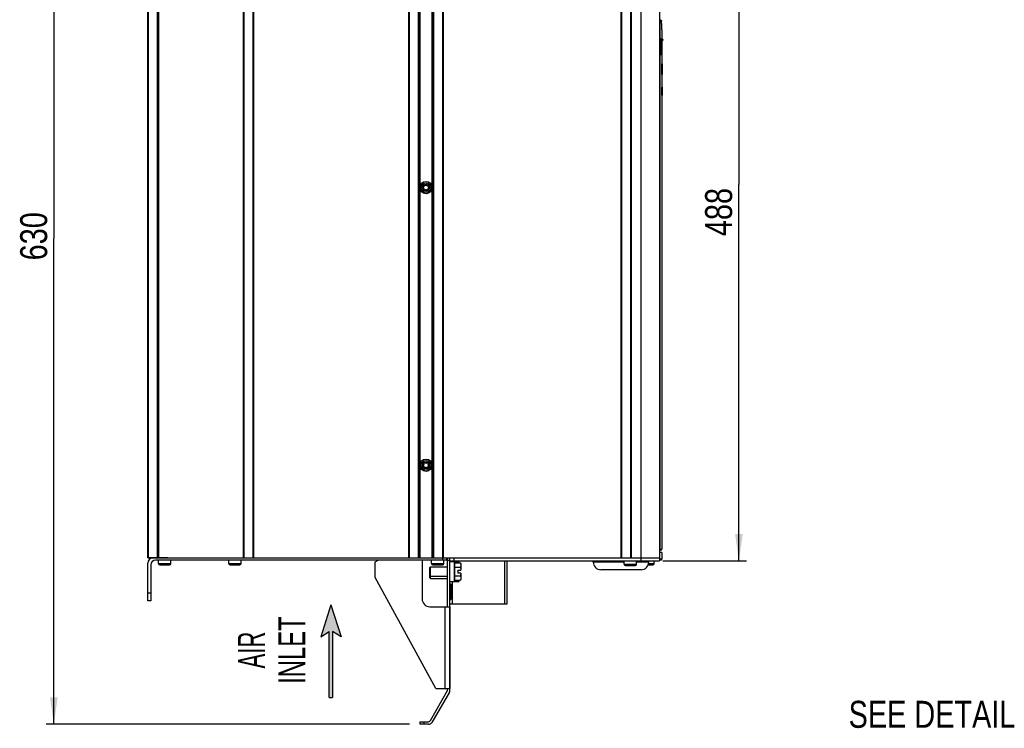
# Model space of a CAD drawing. Extents: x 0 to 594, y 0 to 420.
# Tile 26 of 101: x 188 to 315, y 152 to 244. Entities that reach past the tile are written whole.
import ezdxf
from ezdxf.enums import TextEntityAlignment as Align

# ---------------------------------------------------------------- set-up
doc = ezdxf.new("R2010")
doc.units = 0
doc.header["$LTSCALE"] = 32.67
doc.layers.get('0').update_dxf_attribs({"linetype": 'CONTINUOUS'})
doc.styles.get("Standard").update_dxf_attribs({"font": 'txt', "width": 0.8})
doc.styles.add('TEXTSTYLE_1', font='txt', dxfattribs={"width": 0.8})
doc.dimstyles.get("Standard").update_dxf_attribs({"dimtxt": 2.5, "dimasz": 2.5, "dimexe": 1.25, "dimexo": 0.625, "dimtad": 1, "dimcen": 2.5, "dimazin": 3, "dimtfac": 1, "dimtmove": 0, "dimatfit": 3})

# ---------------------------------------------------------------- blocks, each defined once
blk = doc.blocks.new('_FILLED')
at = {"color": 0, "linetype": 'BYBLOCK'}
blk.add_solid([(0, 0), (-1, 0.143), (-1, -0.143)], dxfattribs=at)
blk = doc.blocks.new('*D8')
at = {"color": 2, "linetype": 'CONTINUOUS'}
for p, q in [((201.75, 278.35), (191.09, 278.35)), ((192.09, 278.35), (192.09, 215.35)), ((192.09, 152.35), (192.09, 215.35)), ((238.22, 152.35), (191.09, 152.35))]:
    blk.add_line(p, q, dxfattribs=at)
at = {"color": 2, "linetype": 'CONTINUOUS', "xscale": 3.5, "yscale": 3.5, "zscale": 3.5}
for p, rotation in [((192.09, 278.35), 90), ((192.09, 152.35), 270)]:
    blk.add_blockref('_FILLED', p, dxfattribs=dict(at, rotation=rotation))
at = {"color": 5, "linetype": 'CONTINUOUS', "width": 0.8}
blk.add_text('630', height=3.5, rotation=90, dxfattribs=at).set_placement((191.22, 212.52))
blk = doc.blocks.new('*D12')
at = {"color": 2, "linetype": 'CONTINUOUS'}
for p, q in [((265.88, 271.15), (270.85, 271.15)), ((272.23, 271.15), (281.97, 271.15)), ((280.97, 271.15), (280.97, 222.35)), ((280.97, 173.55), (280.97, 222.35)), ((271.12, 173.55), (281.97, 173.55))]:
    blk.add_line(p, q, dxfattribs=at)
at = {"color": 2, "linetype": 'CONTINUOUS', "xscale": 3.5, "yscale": 3.5, "zscale": 3.5}
for p, rotation in [((280.97, 271.15), 90), ((280.97, 173.55), 270)]:
    blk.add_blockref('_FILLED', p, dxfattribs=dict(at, rotation=rotation))
at = {"color": 5, "linetype": 'CONTINUOUS', "width": 0.8}
blk.add_text('488', height=3.5, rotation=90, dxfattribs=at).set_placement((280.09, 215.66))
blk = doc.blocks.new('ARROW_BL3', base_point=(228.03, 161.84))
at = {"color": 7, "linetype": 'CONTINUOUS'}
for p, q in [((228.03, 167.84), (226.72, 163.71)), ((228.03, 167.84), (229.35, 163.71)), ((226.72, 163.71), (227.83, 164.37)), ((227.83, 155.84), (227.83, 164.37)), ((228.23, 164.37), (228.23, 155.84)), ((229.35, 163.71), (228.23, 164.37)), ((227.83, 155.84), (228.23, 155.84))]:
    blk.add_line(p, q, dxfattribs=at)
for points in [[(226.72, 163.71), (228.03, 167.84), (227.83, 164.37)], [(227.83, 164.37), (228.03, 167.84), (228.23, 164.37)], [(228.03, 167.84), (229.35, 163.71), (228.23, 164.37)], [(227.83, 155.84), (227.83, 164.37), (228.23, 164.37)], [(228.23, 164.37), (228.23, 155.84), (227.83, 155.84)]]:
    blk.add_solid(points, dxfattribs=at)

msp = doc.modelspace()

# ---------------------------------------------------------------- linework, layer by layer
at = {"color": 7, "linetype": 'CONTINUOUS'}
for p, q in [((204.276, 173.952), (204.276, 269.928)), ((204.376, 173.952), (204.376, 269.928)), ((205.496, 269.928), (205.496, 173.977)), ((205.676, 269.928), (205.676, 173.977)), ((216.676, 173.952), (216.676, 269.953)), ((216.766, 173.952), (216.766, 269.953)), ((217.906, 269.953), (217.906, 173.952)), ((217.996, 269.953), (217.996, 173.952)), ((238.156, 173.952), (238.156, 269.953)), ((238.236, 173.952), (238.236, 269.953)), ((239.376, 269.953), (239.376, 173.952)), ((239.476, 269.953), (239.476, 173.952)), ((239.576, 269.953), (239.576, 173.952)), ((241.176, 173.952), (241.176, 269.953)), ((241.276, 173.952), (241.276, 269.953)), ((241.376, 173.952), (241.376, 269.953)), ((242.516, 269.953), (242.516, 173.952)), ((242.596, 269.953), (242.596, 173.952)), ((265.676, 173.952), (265.676, 269.953)), ((265.766, 173.952), (265.766, 269.953)), ((266.906, 269.953), (266.906, 173.952)), ((266.996, 269.953), (266.996, 173.952)), ((268.276, 173.552), (268.276, 269.953)), ((270.676, 269.853), (270.676, 173.552)), ((270.851, 243.653), (270.676, 243.653)), ((270.948, 243.553), (270.676, 243.553)), ((270.709, 243.553), (270.709, 175.052)), ((270.948, 243.499), (270.948, 243.553)), ((270.949, 243.392), (270.948, 243.499)), ((270.951, 243.29), (270.949, 243.392)), ((270.952, 243.193), (270.951, 243.29)), ((270.953, 243.1), (270.952, 243.193)), ((270.955, 242.991), (270.953, 243.1)), ((270.957, 242.891), (270.955, 242.991)), ((270.959, 242.8), (270.957, 242.891)), ((270.961, 242.703), (270.959, 242.8)), ((270.963, 242.585), (270.961, 242.703)), ((270.966, 242.479), (270.963, 242.585)), ((270.967, 242.434), (270.966, 242.479)), ((270.967, 242.434), (270.967, 241.214)), ((270.727, 240.886), (270.728, 240.913)), ((270.727, 240.859), (270.727, 240.886)), ((270.727, 240.832), (270.727, 240.859)), ((270.727, 239.264), (270.727, 240.832)), ((270.86, 240.814), (270.727, 240.814)), ((270.728, 240.939), (270.729, 240.964)), ((270.728, 240.913), (270.728, 240.939)), ((270.729, 240.964), (270.73, 240.989)), ((270.73, 241.005), (270.731, 241.021)), ((270.73, 240.989), (270.73, 241.005)), ((270.731, 241.021), (270.732, 241.037)), ((270.732, 241.037), (270.733, 241.051)), ((270.733, 241.051), (270.734, 241.066)), ((270.734, 241.066), (270.735, 241.08)), ((270.735, 241.08), (270.736, 241.093)), ((270.736, 241.093), (270.737, 241.106)), ((270.737, 241.106), (270.738, 241.118)), ((271.057, 241.214), (270.758, 241.214)), ((270.821, 240.913), (270.82, 240.886)), ((270.82, 240.886), (270.82, 240.859)), ((270.82, 240.859), (270.82, 240.832)), ((270.82, 240.832), (270.82, 239.258)), ((270.822, 240.964), (270.821, 240.939)), ((270.821, 240.939), (270.821, 240.913)), ((270.823, 240.989), (270.822, 240.964)), ((270.824, 241.013), (270.823, 240.989)), ((270.825, 241.044), (270.824, 241.029)), ((270.824, 241.029), (270.824, 241.013)), ((270.826, 241.059), (270.825, 241.044)), ((270.827, 241.073), (270.826, 241.059)), ((270.828, 241.086), (270.827, 241.073)), ((270.829, 241.099), (270.828, 241.086)), ((270.83, 241.124), (270.829, 241.112)), ((270.829, 241.112), (270.829, 241.099)), ((270.861, 240.903), (270.86, 240.879)), ((270.86, 240.879), (270.86, 240.854)), ((270.86, 240.854), (270.86, 240.83)), ((270.86, 240.83), (270.86, 239.264)), ((270.862, 240.949), (270.861, 240.926)), ((270.861, 240.926), (270.861, 240.903)), ((270.863, 240.972), (270.862, 240.949)), ((270.864, 241.001), (270.863, 240.986)), ((270.863, 240.986), (270.863, 240.972)), ((270.865, 241.014), (270.864, 241.001)), ((270.866, 241.041), (270.865, 241.028)), ((270.865, 241.028), (270.865, 241.014)), ((270.867, 241.053), (270.866, 241.041)), ((270.868, 241.065), (270.867, 241.053)), ((270.869, 241.077), (270.868, 241.065)), ((270.87, 241.088), (270.869, 241.077)), ((270.869, 240.844), (270.87, 240.863)), ((270.869, 240.826), (270.869, 240.844)), ((270.869, 240.825), (270.87, 240.843)), ((270.869, 239.263), (270.869, 240.826)), ((270.869, 239.263), (270.869, 240.825)), ((270.869, 240.814), (270.869, 240.814)), ((270.87, 240.892), (270.871, 240.904)), ((270.87, 240.891), (270.871, 240.902)), ((270.87, 240.881), (270.87, 240.892)), ((270.87, 240.879), (270.87, 240.891)), ((270.87, 240.863), (270.87, 240.881)), ((270.87, 240.861), (270.87, 240.879)), ((270.87, 240.843), (270.87, 240.861)), ((270.871, 240.915), (270.872, 240.926)), ((270.871, 240.913), (270.872, 240.924)), ((270.871, 240.904), (270.871, 240.915)), ((270.871, 240.902), (270.871, 240.913)), ((270.872, 240.937), (270.873, 240.947)), ((270.872, 240.934), (270.873, 240.944)), ((270.872, 240.926), (270.872, 240.937)), ((270.872, 240.924), (270.872, 240.934)), ((270.873, 240.958), (270.874, 240.967)), ((270.873, 240.954), (270.874, 240.964)), ((270.873, 240.947), (270.873, 240.958)), ((270.873, 240.944), (270.873, 240.954)), ((270.874, 240.977), (270.875, 240.985)), ((270.874, 240.972), (270.875, 240.981)), ((270.874, 240.967), (270.874, 240.977)), ((270.874, 240.964), (270.874, 240.972)), ((271.057, 241.014), (270.878, 241.014)), ((271.097, 241.174), (270.888, 241.174)), ((270.888, 241.054), (271.097, 241.054)), ((270.967, 241.014), (270.967, 238.005)), ((271.097, 241.174), (271.097, 241.054)), ((270.86, 239.264), (270.727, 239.264)), ((270.727, 239.26), (270.727, 239.264)), ((270.727, 239.256), (270.727, 239.26)), ((270.727, 239.253), (270.727, 239.256)), ((270.727, 239.249), (270.727, 239.253)), ((270.727, 239.245), (270.727, 239.249)), ((270.727, 239.242), (270.727, 239.245)), ((270.727, 239.234), (270.727, 239.237)), ((270.731, 239.214), (270.829, 239.214)), ((270.82, 239.258), (270.82, 239.245)), ((270.82, 239.245), (270.82, 239.236)), ((270.82, 239.236), (270.82, 239.228)), ((270.82, 239.228), (270.82, 239.223)), ((270.82, 239.223), (270.82, 239.22)), ((270.82, 239.22), (270.82, 239.219)), ((270.82, 239.219), (270.821, 239.217)), ((270.86, 239.264), (270.86, 239.263)), ((270.86, 239.263), (270.86, 239.262)), ((270.86, 239.262), (270.86, 239.261)), ((270.86, 239.261), (270.86, 239.26)), ((270.86, 239.261), (270.86, 239.261)), ((270.86, 239.259), (270.86, 239.258)), ((270.86, 239.258), (270.86, 239.258)), ((270.861, 239.254), (270.869, 239.254)), ((270.869, 239.264), (270.869, 239.264)), ((270.869, 239.263), (270.869, 239.263)), ((270.869, 239.262), (270.869, 239.263)), ((270.869, 239.261), (270.869, 239.262)), ((270.869, 239.26), (270.869, 239.261)), ((270.869, 239.26), (270.869, 239.26)), ((270.869, 239.259), (270.869, 239.26)), ((270.869, 239.258), (270.869, 239.259)), ((270.869, 239.253), (270.869, 239.254)), ((270.954, 238.005), (271.036, 238.005)), ((270.967, 238.011), (271.036, 238.011)), ((271.036, 238.011), (271.036, 236.605)), ((270.959, 236.605), (271.036, 236.605)), ((270.967, 236.605), (270.967, 234.943)), ((270.93, 234.925), (271.036, 234.925)), ((270.93, 234.925), (270.93, 233.925)), ((270.93, 233.925), (271.036, 233.925)), ((271.036, 234.943), (270.966, 234.943)), ((270.966, 234.939), (270.966, 234.935)), ((270.966, 234.935), (270.966, 234.925)), ((270.966, 233.925), (270.966, 233.921)), ((270.966, 233.921), (270.966, 233.915)), ((270.966, 233.915), (270.966, 233.912)), ((270.966, 233.912), (270.966, 233.911)), ((270.966, 233.909), (271.036, 233.909)), ((270.967, 235), (271.036, 235)), ((270.967, 233.909), (270.967, 175.052)), ((271.036, 235), (271.036, 233.909)), ((270.676, 175.052), (270.967, 175.052)), ((204.276, 173.977), (206.876, 173.977)), ((204.276, 173.952), (270.676, 173.952)), ((205.976, 173.952), (205.976, 173.977)), ((206.876, 173.952), (206.876, 173.977)), ((242.576, 173.652), (242.576, 173.952)), ((243.076, 173.652), (243.076, 173.952)), ((243.176, 167.606), (243.176, 173.952)), ((243.476, 156.786), (243.476, 173.952)), ((243.976, 173.952), (243.976, 173.552)), ((270.867, 174.952), (270.676, 174.952)), ((270.967, 174.652), (270.676, 174.652)), ((270.967, 173.752), (270.676, 173.752)), ((270.967, 174.652), (270.967, 173.752)), ((204.276, 168.354), (204.276, 173.252)), ((204.676, 173.052), (204.676, 168.354)), ((243.076, 173.652), (205.276, 173.652)), ((205.676, 173.202), (205.676, 173.652)), ((205.676, 173.202), (207.276, 173.202)), ((205.846, 173.032), (207.106, 173.032)), ((207.276, 173.202), (207.276, 173.652)), ((214.776, 173.202), (214.776, 173.652)), ((214.776, 173.202), (216.376, 173.202)), ((214.946, 173.032), (216.206, 173.032)), ((216.376, 173.202), (216.376, 173.652)), ((233.777, 173.419), (234.177, 173.652)), ((233.777, 171.411), (233.777, 173.419)), ((239.876, 173.652), (239.876, 168.606)), ((240.876, 172.672), (240.956, 172.752)), ((240.876, 171.332), (240.876, 172.672)), ((240.956, 172.752), (243.176, 172.752)), ((240.956, 172.152), (240.956, 172.752)), ((241.076, 173.202), (241.076, 173.652)), ((241.076, 173.202), (242.676, 173.202)), ((241.246, 173.032), (242.506, 173.032)), ((242.676, 173.202), (242.676, 173.652)), ((243.176, 173.652), (243.476, 173.652)), ((243.476, 173.552), (270.676, 173.552)), ((243.476, 173.452), (244.625, 173.452)), ((243.776, 173.552), (243.776, 173.452)), ((244.026, 173.452), (244.026, 170.852)), ((244.076, 173.402), (244.076, 170.902)), ((244.106, 173.04), (244.076, 173.02)), ((244.089, 173.402), (244.085, 173.402)), ((244.095, 173.402), (244.089, 173.402)), ((244.109, 173.401), (244.095, 173.402)), ((244.106, 173.282), (244.846, 173.282)), ((244.106, 171.023), (244.106, 173.282)), ((244.106, 172.717), (244.846, 172.717)), ((244.139, 173.401), (244.109, 173.401)), ((244.176, 173.4), (244.139, 173.401)), ((244.675, 173.4), (244.176, 173.4)), ((244.176, 173.4), (244.176, 173.282)), ((244.906, 173.117), (244.846, 173.282)), ((244.848, 172.724), (244.846, 172.717)), ((244.846, 172.717), (244.849, 172.698)), ((244.848, 173.277), (244.85, 173.27)), ((244.851, 172.731), (244.848, 172.724)), ((244.849, 172.698), (244.853, 172.679)), ((244.85, 173.27), (244.853, 173.263)), ((244.853, 172.738), (244.851, 172.731)), ((244.853, 173.263), (244.855, 173.256)), ((244.856, 172.745), (244.853, 172.738)), ((244.853, 172.679), (244.856, 172.66)), ((244.855, 173.256), (244.856, 173.251)), ((244.856, 173.251), (244.858, 173.246)), ((244.857, 172.75), (244.856, 172.745)), ((244.856, 172.66), (244.859, 172.642)), ((244.859, 172.755), (244.857, 172.75)), ((244.858, 173.246), (244.86, 173.242)), ((244.86, 172.759), (244.859, 172.755)), ((244.859, 172.642), (244.862, 172.623)), ((244.86, 173.242), (244.861, 173.237)), ((244.862, 172.764), (244.86, 172.759)), ((244.861, 173.237), (244.862, 173.233)), ((244.862, 173.233), (244.864, 173.228)), ((244.863, 172.769), (244.862, 172.764)), ((244.862, 172.623), (244.865, 172.604)), ((244.865, 172.773), (244.863, 172.769)), ((244.864, 173.228), (244.865, 173.223)), ((244.865, 173.223), (244.867, 173.219)), ((244.866, 172.778), (244.865, 172.773)), ((244.865, 172.604), (244.867, 172.586)), ((244.867, 172.782), (244.866, 172.778)), ((244.867, 173.219), (244.868, 173.214)), ((244.869, 172.787), (244.867, 172.782)), ((244.867, 172.586), (244.87, 172.567)), ((244.868, 173.214), (244.869, 173.21)), ((244.869, 173.21), (244.871, 173.205)), ((244.87, 172.791), (244.869, 172.787)), ((244.871, 172.796), (244.87, 172.791)), ((244.87, 172.567), (244.873, 172.549)), ((244.871, 173.205), (244.872, 173.2)), ((244.873, 172.801), (244.871, 172.796)), ((244.872, 173.2), (244.873, 173.196)), ((244.873, 173.196), (244.874, 173.191)), ((244.874, 172.805), (244.873, 172.801)), ((244.873, 172.549), (244.875, 172.53)), ((244.874, 173.191), (244.876, 173.187)), ((244.875, 172.81), (244.874, 172.805)), ((244.876, 172.814), (244.875, 172.81)), ((244.875, 172.53), (244.878, 172.512)), ((244.876, 173.187), (244.877, 173.182)), ((244.877, 172.819), (244.876, 172.814)), ((244.877, 173.182), (244.878, 173.178)), ((244.878, 172.823), (244.877, 172.819)), ((244.878, 173.178), (244.879, 173.173)), ((244.88, 172.828), (244.878, 172.823)), ((244.878, 172.512), (244.88, 172.494)), ((244.879, 173.173), (244.88, 173.169)), ((244.88, 173.169), (244.881, 173.164)), ((244.881, 172.832), (244.88, 172.828)), ((244.88, 172.494), (244.882, 172.475)), ((244.881, 173.164), (244.882, 173.16)), ((244.882, 172.837), (244.881, 172.832)), ((244.882, 173.16), (244.883, 173.155)), ((244.883, 172.841), (244.882, 172.837)), ((244.882, 172.475), (244.884, 172.461)), ((244.883, 173.155), (244.884, 173.151)), ((244.884, 172.846), (244.883, 172.841)), ((244.884, 173.151), (244.885, 173.146)), ((244.885, 172.85), (244.884, 172.846)), ((244.885, 173.146), (244.886, 173.142)), ((244.886, 172.855), (244.885, 172.85)), ((244.886, 173.142), (244.887, 173.137)), ((244.887, 172.859), (244.886, 172.855)), ((244.887, 173.137), (244.888, 173.133)), ((244.888, 172.868), (244.887, 172.864)), ((244.887, 172.864), (244.887, 172.859)), ((244.888, 173.133), (244.889, 173.128)), ((244.889, 173.128), (244.89, 173.124)), ((244.89, 173.124), (244.89, 173.119)), ((244.89, 173.119), (244.891, 173.115)), ((244.891, 172.884), (244.89, 172.88)), ((244.89, 172.88), (244.89, 172.875)), ((244.891, 173.115), (244.892, 173.11)), ((244.892, 172.889), (244.891, 172.884)), ((244.892, 173.11), (244.893, 173.106)), ((244.893, 172.893), (244.892, 172.889)), ((244.893, 173.106), (244.893, 173.101)), ((244.893, 173.101), (244.894, 173.097)), ((244.894, 172.902), (244.893, 172.898)), ((244.893, 172.898), (244.893, 172.893)), ((244.894, 173.097), (244.895, 173.092)), ((244.895, 172.907), (244.894, 172.902)), ((244.895, 173.092), (244.895, 173.088)), ((244.895, 173.088), (244.896, 173.083)), ((244.896, 172.916), (244.895, 172.911)), ((244.895, 172.911), (244.895, 172.907)), ((244.896, 173.083), (244.896, 173.079)), ((244.896, 173.079), (244.897, 173.074)), ((244.897, 172.925), (244.896, 172.92)), ((244.896, 172.92), (244.896, 172.916)), ((244.897, 173.074), (244.897, 173.069)), ((244.897, 173.069), (244.898, 173.065)), ((244.898, 172.934), (244.897, 172.929)), ((244.897, 172.929), (244.897, 172.925)), ((244.898, 173.065), (244.898, 173.06)), ((244.898, 173.06), (244.899, 173.056)), ((244.899, 172.943), (244.898, 172.938)), ((244.898, 172.938), (244.898, 172.934)), ((244.899, 173.056), (244.899, 173.051)), ((244.899, 173.051), (244.899, 173.047)), ((244.899, 173.047), (244.9, 173.042)), ((244.9, 172.956), (244.899, 172.952)), ((244.899, 172.952), (244.899, 172.947)), ((244.899, 172.947), (244.899, 172.943)), ((244.9, 173.042), (244.9, 173.038)), ((244.9, 173.038), (244.9, 173.033)), ((244.9, 173.033), (244.9, 173.029)), ((244.9, 173.029), (244.9, 173.024)), ((244.9, 173.024), (244.901, 173.02)), ((244.901, 172.979), (244.9, 172.974)), ((244.9, 172.974), (244.9, 172.97)), ((244.9, 172.97), (244.9, 172.965)), ((244.9, 172.965), (244.9, 172.961)), ((244.9, 172.961), (244.9, 172.956)), ((244.901, 173.02), (244.901, 173.015)), ((244.901, 173.015), (244.901, 173.011)), ((244.901, 173.011), (244.901, 173.006)), ((244.901, 173.006), (244.901, 173.002)), ((244.901, 173.002), (244.901, 172.997)), ((244.901, 172.997), (244.901, 172.993)), ((244.901, 172.993), (244.901, 172.988)), ((244.901, 172.988), (244.901, 172.984)), ((244.901, 172.984), (244.901, 172.979)), ((244.906, 173.117), (244.906, 172.332)), ((250.576, 173.552), (250.576, 167.952)), ((250.876, 173.552), (250.876, 167.952)), ((262.076, 173.402), (266.076, 173.402)), ((262.076, 173.4), (262.076, 173.402)), ((266.076, 173.4), (262.076, 173.4)), ((262.876, 173.402), (262.876, 173.552)), ((266.076, 173.102), (266.076, 173.552)), ((266.076, 173.102), (267.676, 173.102)), ((266.246, 172.932), (267.506, 172.932)), ((267.676, 173.102), (267.676, 173.552)), ((267.676, 173.402), (269.276, 173.402)), ((269.276, 173.4), (267.676, 173.4)), ((268.476, 173.402), (268.476, 173.552)), ((269.205, 173.032), (269.806, 173.032)), ((269.256, 173.202), (269.976, 173.202)), ((269.276, 173.4), (269.276, 173.402)), ((269.976, 173.202), (269.976, 173.552)), ((270.867, 173.652), (270.676, 173.652)), ((241.66, 157.006), (233.777, 171.411)), ((240.876, 171.632), (240.956, 171.552)), ((240.876, 171.332), (240.956, 171.252)), ((240.956, 171.876), (240.956, 172.152)), ((240.956, 171.252), (240.956, 171.876)), ((240.956, 171.552), (243.176, 171.552)), ((240.956, 171.252), (243.176, 171.252)), ((244.106, 171.264), (244.076, 171.284)), ((244.106, 171.588), (244.846, 171.588)), ((244.506, 172.332), (244.906, 172.332)), ((244.506, 172.332), (244.506, 171.972)), ((244.906, 171.972), (244.506, 171.972)), ((244.848, 171.602), (244.846, 171.588)), ((244.846, 171.588), (244.848, 171.581)), ((244.906, 171.188), (244.846, 171.023)), ((244.852, 171.621), (244.848, 171.602)), ((244.848, 171.581), (244.851, 171.574)), ((244.851, 171.574), (244.853, 171.566)), ((244.855, 171.64), (244.852, 171.621)), ((244.853, 171.566), (244.856, 171.559)), ((244.858, 171.659), (244.855, 171.64)), ((244.856, 171.559), (244.857, 171.555)), ((244.857, 171.555), (244.859, 171.55)), ((244.861, 171.677), (244.858, 171.659)), ((244.859, 171.55), (244.86, 171.546)), ((244.86, 171.546), (244.862, 171.541)), ((244.864, 171.696), (244.861, 171.677)), ((244.862, 171.541), (244.863, 171.536)), ((244.863, 171.536), (244.865, 171.532)), ((244.867, 171.714), (244.864, 171.696)), ((244.865, 171.532), (244.866, 171.527)), ((244.866, 171.527), (244.867, 171.522)), ((244.87, 171.733), (244.867, 171.714)), ((244.867, 171.522), (244.869, 171.518)), ((244.869, 171.518), (244.87, 171.513)), ((244.872, 171.751), (244.87, 171.733)), ((244.87, 171.513), (244.871, 171.509)), ((244.871, 171.509), (244.873, 171.504)), ((244.875, 171.77), (244.872, 171.751)), ((244.873, 171.504), (244.874, 171.5)), ((244.877, 171.788), (244.875, 171.77)), ((244.876, 171.493), (244.877, 171.488)), ((244.879, 171.807), (244.877, 171.788)), ((244.877, 171.488), (244.878, 171.484)), ((244.878, 171.484), (244.879, 171.479)), ((244.881, 171.825), (244.879, 171.807)), ((244.879, 171.479), (244.88, 171.475)), ((244.88, 171.475), (244.881, 171.47)), ((244.884, 171.843), (244.881, 171.825)), ((244.881, 171.47), (244.882, 171.466)), ((244.882, 171.466), (244.883, 171.461)), ((244.883, 171.461), (244.884, 171.457)), ((244.884, 172.461), (244.885, 172.448)), ((244.885, 171.857), (244.884, 171.843)), ((244.884, 171.457), (244.885, 171.452)), ((244.885, 172.448), (244.886, 172.434)), ((244.886, 171.871), (244.885, 171.857)), ((244.885, 171.452), (244.886, 171.448)), ((244.886, 172.434), (244.888, 172.42)), ((244.888, 171.885), (244.886, 171.871)), ((244.886, 171.448), (244.887, 171.443)), ((244.887, 171.443), (244.888, 171.439)), ((244.888, 172.42), (244.889, 172.406)), ((244.889, 171.899), (244.888, 171.885)), ((244.888, 171.439), (244.889, 171.434)), ((244.889, 172.406), (244.89, 172.392)), ((244.89, 171.912), (244.889, 171.899)), ((244.889, 171.434), (244.89, 171.43)), ((244.89, 172.392), (244.891, 172.379)), ((244.891, 171.926), (244.89, 171.912)), ((244.89, 171.43), (244.89, 171.425)), ((244.89, 171.425), (244.891, 171.421)), ((244.891, 172.379), (244.893, 172.365)), ((244.893, 171.94), (244.891, 171.926)), ((244.891, 171.421), (244.892, 171.416)), ((244.892, 171.192), (244.891, 171.188)), ((244.892, 171.416), (244.893, 171.412)), ((244.893, 171.201), (244.892, 171.197)), ((244.892, 171.197), (244.892, 171.192)), ((244.893, 172.365), (244.894, 172.351)), ((244.894, 171.954), (244.893, 171.94)), ((244.893, 171.412), (244.893, 171.407)), ((244.893, 171.407), (244.894, 171.403)), ((244.894, 171.206), (244.893, 171.201)), ((244.895, 171.968), (244.894, 171.954)), ((244.894, 171.403), (244.895, 171.398)), ((244.895, 171.215), (244.894, 171.21)), ((244.894, 171.21), (244.894, 171.206)), ((244.895, 171.972), (244.895, 171.968)), ((244.895, 171.398), (244.895, 171.394)), ((244.895, 171.394), (244.896, 171.389)), ((244.896, 171.224), (244.895, 171.22)), ((244.895, 171.22), (244.895, 171.215)), ((244.896, 171.389), (244.896, 171.385)), ((244.896, 171.385), (244.897, 171.38)), ((244.897, 171.229), (244.896, 171.224)), ((244.897, 171.38), (244.897, 171.376)), ((244.897, 171.376), (244.898, 171.371)), ((244.898, 171.242), (244.897, 171.238)), ((244.897, 171.238), (244.897, 171.233)), ((244.897, 171.233), (244.897, 171.229)), ((244.898, 171.371), (244.898, 171.367)), ((244.898, 171.367), (244.899, 171.362)), ((244.899, 171.251), (244.898, 171.247)), ((244.898, 171.247), (244.898, 171.242)), ((244.899, 171.362), (244.899, 171.357)), ((244.899, 171.357), (244.899, 171.353)), ((244.899, 171.353), (244.9, 171.348)), ((244.9, 171.265), (244.899, 171.26)), ((244.899, 171.26), (244.899, 171.256)), ((244.899, 171.256), (244.899, 171.251)), ((244.9, 171.348), (244.9, 171.344)), ((244.9, 171.344), (244.9, 171.339)), ((244.9, 171.333), (244.9, 171.328)), ((244.9, 171.328), (244.901, 171.324)), ((244.901, 171.287), (244.9, 171.283)), ((244.9, 171.283), (244.9, 171.278)), ((244.9, 171.278), (244.9, 171.274)), ((244.9, 171.274), (244.9, 171.269)), ((244.9, 171.269), (244.9, 171.265)), ((244.901, 171.324), (244.901, 171.319)), ((244.901, 171.319), (244.901, 171.314)), ((244.901, 171.314), (244.901, 171.31)), ((244.901, 171.31), (244.901, 171.305)), ((244.901, 171.305), (244.901, 171.301)), ((244.901, 171.301), (244.901, 171.296)), ((244.901, 171.296), (244.901, 171.292)), ((244.901, 171.292), (244.901, 171.287)), ((244.906, 171.972), (244.906, 171.188)), ((268.278, 172.402), (263.074, 172.402)), ((243.476, 170.852), (244.625, 170.852)), ((243.476, 170.552), (243.576, 170.552)), ((243.576, 170.552), (243.576, 168.552)), ((243.776, 170.852), (243.776, 167.952)), ((244.081, 170.903), (244.084, 170.903)), ((244.084, 170.903), (244.087, 170.903)), ((244.087, 170.903), (244.093, 170.903)), ((244.093, 170.903), (244.106, 170.903)), ((244.106, 171.023), (244.846, 171.023)), ((244.106, 170.903), (244.135, 170.904)), ((244.176, 171.023), (244.176, 170.904)), ((244.176, 170.904), (244.675, 170.904)), ((244.848, 171.03), (244.846, 171.023)), ((244.851, 171.037), (244.848, 171.03)), ((244.853, 171.044), (244.851, 171.037)), ((244.856, 171.051), (244.853, 171.044)), ((244.857, 171.056), (244.856, 171.051)), ((244.859, 171.061), (244.857, 171.056)), ((244.86, 171.065), (244.859, 171.061)), ((244.862, 171.07), (244.86, 171.065)), ((244.863, 171.075), (244.862, 171.07)), ((244.865, 171.079), (244.863, 171.075)), ((244.866, 171.084), (244.865, 171.079)), ((244.869, 171.095), (244.868, 171.091)), ((244.871, 171.1), (244.869, 171.095)), ((244.872, 171.104), (244.871, 171.1)), ((244.873, 171.109), (244.872, 171.104)), ((244.874, 171.113), (244.873, 171.109)), ((244.876, 171.118), (244.874, 171.113)), ((244.877, 171.123), (244.876, 171.118)), ((244.878, 171.127), (244.877, 171.123)), ((244.879, 171.132), (244.878, 171.127)), ((244.88, 171.136), (244.879, 171.132)), ((244.881, 171.141), (244.88, 171.136)), ((244.882, 171.145), (244.881, 171.141)), ((244.883, 171.15), (244.882, 171.145)), ((244.884, 171.154), (244.883, 171.15)), ((244.885, 171.159), (244.884, 171.154)), ((244.886, 171.163), (244.885, 171.159)), ((244.887, 171.168), (244.886, 171.163)), ((244.888, 171.172), (244.887, 171.168)), ((244.889, 171.177), (244.888, 171.172)), ((244.89, 171.181), (244.889, 171.177)), ((204.676, 169.354), (204.276, 169.354)), ((204.676, 168.354), (204.276, 168.354)), ((240.876, 167.606), (243.477, 167.606)), ((242.876, 157.006), (242.876, 167.606)), ((243.476, 168.552), (243.576, 168.552)), ((250.876, 167.952), (243.476, 167.952)), ((243.477, 167.606), (243.477, 157.006)), ((240.937, 152.854), (243.176, 156.733)), ((243.409, 156.536), (241.139, 152.604)), ((241.66, 157.006), (243.477, 157.006)), ((243.176, 156.733), (243.176, 157.006)), ((239.594, 152.654), (240.59, 152.654)), ((239.594, 152.654), (239.594, 152.354)), ((240.706, 152.354), (239.594, 152.354)), ((240.094, 152.654), (240.094, 152.354))]:
    msp.add_line(p, q, dxfattribs=at)
for points in [[(270.676, 243.628), (270.677, 243.627), (270.679, 243.625), (270.681, 243.623), (270.683, 243.621), (270.686, 243.618), (270.688, 243.616), (270.69, 243.613), (270.691, 243.611), (270.693, 243.608), (270.695, 243.605), (270.697, 243.602), (270.698, 243.6), (270.699, 243.597), (270.701, 243.594), (270.702, 243.591), (270.703, 243.588), (270.704, 243.585), (270.705, 243.582), (270.706, 243.579), (270.707, 243.576), (270.708, 243.573), (270.708, 243.569), (270.709, 243.566), (270.709, 243.563), (270.709, 243.56), (270.709, 243.557), (270.709, 243.553)], [(270.851, 243.653), (270.855, 243.653), (270.858, 243.653), (270.862, 243.653), (270.865, 243.652), (270.868, 243.652), (270.872, 243.651), (270.875, 243.65), (270.878, 243.649), (270.881, 243.649), (270.884, 243.647), (270.887, 243.646), (270.89, 243.645), (270.893, 243.644), (270.895, 243.643)], [(270.895, 243.643), (270.899, 243.641), (270.902, 243.639), (270.905, 243.637), (270.908, 243.635), (270.91, 243.633), (270.913, 243.63), (270.915, 243.628), (270.917, 243.626), (270.92, 243.624), (270.922, 243.622), (270.923, 243.619), (270.925, 243.617), (270.927, 243.615), (270.928, 243.613), (270.93, 243.611), (270.931, 243.609), (270.932, 243.607), (270.933, 243.605), (270.935, 243.603), (270.936, 243.601), (270.936, 243.6), (270.937, 243.598), (270.938, 243.596), (270.939, 243.594), (270.94, 243.593), (270.94, 243.591), (270.941, 243.589), (270.941, 243.588), (270.942, 243.586), (270.942, 243.585), (270.943, 243.583), (270.943, 243.582), (270.944, 243.58), (270.944, 243.579), (270.944, 243.578), (270.945, 243.576), (270.945, 243.575), (270.945, 243.573), (270.946, 243.572), (270.946, 243.571), (270.946, 243.569), (270.946, 243.568), (270.947, 243.566), (270.947, 243.565), (270.947, 243.564), (270.947, 243.562), (270.947, 243.561), (270.947, 243.559), (270.947, 243.558), (270.947, 243.556), (270.947, 243.555), (270.948, 243.553)], [(270.738, 241.118), (270.739, 241.129), (270.739, 241.135), (270.74, 241.14), (270.74, 241.145), (270.741, 241.15), (270.742, 241.155), (270.742, 241.16), (270.743, 241.164), (270.744, 241.169), (270.744, 241.173), (270.745, 241.177), (270.745, 241.18), (270.746, 241.184), (270.747, 241.187), (270.747, 241.19), (270.748, 241.193), (270.749, 241.196), (270.749, 241.199), (270.75, 241.201), (270.751, 241.203), (270.751, 241.205), (270.752, 241.207), (270.753, 241.209), (270.753, 241.21), (270.754, 241.211), (270.755, 241.212), (270.755, 241.213), (270.756, 241.213), (270.757, 241.214), (270.758, 241.214)], [(270.848, 241.214), (270.847, 241.214), (270.847, 241.213), (270.846, 241.213), (270.845, 241.212), (270.845, 241.211), (270.844, 241.21), (270.843, 241.209), (270.843, 241.207), (270.842, 241.205), (270.842, 241.203), (270.841, 241.201), (270.84, 241.199), (270.84, 241.196), (270.839, 241.193), (270.839, 241.191), (270.838, 241.187), (270.837, 241.184), (270.837, 241.18), (270.836, 241.177), (270.836, 241.173), (270.835, 241.169), (270.835, 241.164), (270.834, 241.16), (270.834, 241.155), (270.833, 241.15), (270.832, 241.145), (270.832, 241.14), (270.831, 241.135), (270.83, 241.124)], [(270.888, 241.174), (270.888, 241.175), (270.888, 241.177), (270.887, 241.178), (270.887, 241.18), (270.887, 241.182), (270.887, 241.183), (270.886, 241.185), (270.886, 241.186), (270.885, 241.188), (270.884, 241.189), (270.884, 241.191), (270.883, 241.192), (270.882, 241.194), (270.881, 241.195), (270.881, 241.196), (270.88, 241.198), (270.879, 241.199), (270.878, 241.2), (270.877, 241.201), (270.875, 241.203), (270.874, 241.204), (270.873, 241.205), (270.872, 241.206), (270.87, 241.207), (270.869, 241.207), (270.868, 241.208), (270.866, 241.209), (270.865, 241.21), (270.863, 241.21), (270.862, 241.211), (270.86, 241.212), (270.859, 241.212), (270.857, 241.213), (270.856, 241.213), (270.854, 241.213), (270.853, 241.213), (270.851, 241.214), (270.849, 241.214), (270.848, 241.214)], [(270.888, 241.174), (270.887, 241.174), (270.886, 241.173), (270.886, 241.173), (270.885, 241.172), (270.885, 241.171), (270.884, 241.17), (270.883, 241.169), (270.883, 241.168), (270.882, 241.166), (270.882, 241.164), (270.881, 241.162), (270.88, 241.16), (270.88, 241.158), (270.879, 241.155), (270.879, 241.153), (270.878, 241.15), (270.877, 241.147), (270.877, 241.144), (270.876, 241.14), (270.876, 241.137), (270.875, 241.133), (270.875, 241.129), (270.874, 241.125), (270.873, 241.121), (270.873, 241.117), (270.872, 241.112), (270.872, 241.108), (270.871, 241.103), (270.871, 241.098), (270.87, 241.088)], [(270.875, 240.985), (270.876, 240.994), (270.876, 240.998), (270.876, 241.002), (270.877, 241.005), (270.877, 241.009), (270.878, 241.013), (270.878, 241.016), (270.878, 241.019), (270.879, 241.022), (270.879, 241.025), (270.88, 241.028), (270.88, 241.031), (270.88, 241.034), (270.881, 241.036), (270.881, 241.038), (270.882, 241.04), (270.882, 241.042), (270.883, 241.044), (270.883, 241.046), (270.884, 241.047), (270.884, 241.049), (270.884, 241.05), (270.885, 241.051), (270.885, 241.052), (270.886, 241.052), (270.886, 241.053), (270.887, 241.053), (270.887, 241.054), (270.888, 241.054)], [(270.875, 240.981), (270.875, 240.989), (270.876, 240.992), (270.876, 240.996), (270.876, 241), (270.877, 241.003), (270.877, 241.006), (270.877, 241.009), (270.878, 241.012), (270.878, 241.015), (270.878, 241.017), (270.879, 241.02), (270.879, 241.022), (270.879, 241.024), (270.88, 241.026), (270.88, 241.027), (270.88, 241.029), (270.881, 241.03), (270.881, 241.031), (270.881, 241.032), (270.881, 241.033), (270.881, 241.034), (270.881, 241.034), (270.882, 241.035), (270.882, 241.035), (270.882, 241.035), (270.882, 241.035), (270.882, 241.035)], [(270.888, 241.054), (270.888, 241.052), (270.888, 241.05), (270.887, 241.049), (270.887, 241.047), (270.887, 241.046), (270.887, 241.044), (270.886, 241.043), (270.886, 241.041), (270.885, 241.039), (270.884, 241.038), (270.884, 241.037), (270.883, 241.035), (270.882, 241.034), (270.881, 241.032), (270.881, 241.031)], [(270.727, 239.237), (270.727, 239.24), (270.727, 239.242)], [(270.731, 239.214), (270.73, 239.214), (270.73, 239.214), (270.73, 239.214), (270.73, 239.214), (270.73, 239.215), (270.73, 239.215), (270.729, 239.215), (270.729, 239.216), (270.729, 239.216), (270.729, 239.217), (270.729, 239.218), (270.729, 239.219), (270.729, 239.219), (270.729, 239.22), (270.728, 239.221), (270.728, 239.222), (270.728, 239.223), (270.728, 239.225), (270.728, 239.226), (270.728, 239.227), (270.728, 239.228), (270.728, 239.23), (270.727, 239.231), (270.727, 239.233), (270.727, 239.234)], [(270.861, 239.254), (270.861, 239.252), (270.861, 239.25), (270.86, 239.249), (270.86, 239.247), (270.86, 239.246), (270.86, 239.244), (270.859, 239.243), (270.859, 239.241), (270.858, 239.239), (270.857, 239.238), (270.857, 239.237), (270.856, 239.235), (270.855, 239.234), (270.855, 239.232), (270.854, 239.231), (270.853, 239.23), (270.852, 239.228), (270.851, 239.227), (270.85, 239.226), (270.848, 239.225), (270.847, 239.224), (270.846, 239.223), (270.845, 239.222), (270.843, 239.221), (270.842, 239.22), (270.841, 239.219), (270.839, 239.218), (270.838, 239.218), (270.836, 239.217), (270.835, 239.216), (270.833, 239.216), (270.832, 239.215), (270.83, 239.215), (270.829, 239.214), (270.827, 239.214), (270.826, 239.214), (270.824, 239.214), (270.822, 239.214), (270.821, 239.214)], [(270.821, 239.217), (270.821, 239.216), (270.821, 239.216), (270.821, 239.215), (270.821, 239.215), (270.821, 239.215), (270.821, 239.214), (270.821, 239.214), (270.821, 239.214), (270.821, 239.214), (270.821, 239.214)], [(270.869, 239.254), (270.869, 239.252), (270.868, 239.25), (270.868, 239.249), (270.868, 239.247), (270.868, 239.246), (270.867, 239.244), (270.867, 239.243), (270.867, 239.241), (270.866, 239.239), (270.865, 239.238), (270.865, 239.237), (270.864, 239.235), (270.863, 239.234), (270.862, 239.232), (270.862, 239.231), (270.861, 239.23), (270.86, 239.228), (270.859, 239.227), (270.857, 239.226), (270.856, 239.225), (270.855, 239.224), (270.854, 239.223), (270.853, 239.222), (270.851, 239.221), (270.85, 239.22), (270.849, 239.219), (270.847, 239.218), (270.846, 239.218), (270.844, 239.217), (270.843, 239.216), (270.841, 239.216), (270.84, 239.215), (270.838, 239.215), (270.837, 239.214), (270.835, 239.214), (270.833, 239.214), (270.832, 239.214), (270.83, 239.214), (270.829, 239.214)], [(270.83, 239.214), (270.832, 239.214), (270.833, 239.214), (270.835, 239.214), (270.836, 239.214), (270.838, 239.215), (270.84, 239.215), (270.841, 239.216), (270.843, 239.216), (270.844, 239.217), (270.846, 239.217), (270.847, 239.218), (270.849, 239.219), (270.85, 239.22), (270.851, 239.221), (270.853, 239.222), (270.854, 239.223), (270.855, 239.224), (270.856, 239.225), (270.857, 239.226), (270.859, 239.227), (270.86, 239.228), (270.861, 239.23), (270.862, 239.231), (270.862, 239.232), (270.863, 239.233), (270.864, 239.234), (270.864, 239.235), (270.865, 239.236), (270.865, 239.237), (270.866, 239.238), (270.866, 239.239), (270.866, 239.24), (270.867, 239.241), (270.867, 239.242), (270.867, 239.243), (270.867, 239.243), (270.868, 239.244), (270.868, 239.245), (270.868, 239.245), (270.868, 239.246), (270.868, 239.247), (270.868, 239.247), (270.868, 239.248), (270.868, 239.248), (270.869, 239.249), (270.869, 239.249), (270.869, 239.25), (270.869, 239.25), (270.869, 239.251), (270.869, 239.251), (270.869, 239.252), (270.869, 239.253), (270.869, 239.253)], [(270.86, 239.26), (270.86, 239.26), (270.86, 239.259)], [(270.86, 239.258), (270.86, 239.257), (270.86, 239.257), (270.86, 239.257), (270.86, 239.257), (270.86, 239.256), (270.86, 239.256), (270.86, 239.256), (270.86, 239.256), (270.86, 239.255), (270.86, 239.255), (270.86, 239.255), (270.86, 239.255), (270.86, 239.255), (270.86, 239.255), (270.86, 239.254), (270.86, 239.254), (270.86, 239.254), (270.86, 239.254), (270.861, 239.254), (270.861, 239.254), (270.861, 239.254), (270.861, 239.254), (270.861, 239.254), (270.861, 239.254), (270.861, 239.254)], [(270.869, 239.254), (270.869, 239.255), (270.869, 239.256), (270.869, 239.257), (270.869, 239.258), (270.869, 239.259), (270.869, 239.259), (270.869, 239.26), (270.869, 239.261), (270.869, 239.262), (270.869, 239.263)], [(270.869, 239.254), (270.869, 239.254), (270.869, 239.254), (270.869, 239.254), (270.869, 239.254), (270.869, 239.254), (270.869, 239.254), (270.869, 239.254), (270.869, 239.254), (270.869, 239.254), (270.869, 239.254), (270.869, 239.255), (270.869, 239.255), (270.869, 239.255), (270.869, 239.255), (270.869, 239.255), (270.869, 239.255), (270.869, 239.256), (270.869, 239.256), (270.869, 239.256), (270.869, 239.256), (270.869, 239.257), (270.869, 239.257), (270.869, 239.257), (270.869, 239.257), (270.869, 239.258), (270.869, 239.258)], [(270.959, 236.605), (270.958, 237.072), (270.956, 237.538), (270.954, 238.005)], [(270.966, 234.943), (270.966, 234.942), (270.966, 234.942), (270.966, 234.942), (270.966, 234.942), (270.966, 234.941), (270.966, 234.94), (270.966, 234.939)], [(270.966, 233.911), (270.966, 233.91), (270.966, 233.909), (270.966, 233.909), (270.966, 233.909), (270.966, 233.909)], [(270.709, 175.052), (270.709, 175.049), (270.709, 175.046), (270.709, 175.043), (270.709, 175.04), (270.708, 175.036), (270.708, 175.033), (270.707, 175.03), (270.706, 175.027), (270.705, 175.024), (270.704, 175.021), (270.703, 175.018), (270.702, 175.015), (270.701, 175.012), (270.699, 175.009), (270.698, 175.006), (270.697, 175.003), (270.695, 175.001), (270.693, 174.998), (270.691, 174.995), (270.69, 174.993), (270.688, 174.99), (270.686, 174.988), (270.683, 174.985), (270.681, 174.983), (270.679, 174.981), (270.677, 174.978), (270.676, 174.978)], [(244.085, 173.402), (244.082, 173.402), (244.081, 173.402), (244.08, 173.402), (244.079, 173.402), (244.078, 173.402), (244.077, 173.402), (244.077, 173.402), (244.076, 173.402), (244.076, 173.402), (244.076, 173.402)], [(244.176, 173.4), (244.176, 173.402), (244.176, 173.404), (244.176, 173.406), (244.176, 173.408), (244.175, 173.41), (244.175, 173.412), (244.175, 173.414), (244.175, 173.416), (244.174, 173.417), (244.174, 173.419), (244.173, 173.421), (244.173, 173.423), (244.172, 173.425), (244.172, 173.426), (244.171, 173.428), (244.171, 173.43), (244.17, 173.431), (244.169, 173.433), (244.168, 173.434), (244.167, 173.436), (244.167, 173.437), (244.166, 173.438), (244.165, 173.44), (244.164, 173.441), (244.163, 173.442), (244.162, 173.443), (244.161, 173.444), (244.16, 173.445), (244.158, 173.446), (244.157, 173.447), (244.156, 173.448), (244.155, 173.449), (244.154, 173.449), (244.153, 173.45), (244.151, 173.451), (244.15, 173.451), (244.149, 173.451), (244.148, 173.452), (244.146, 173.452), (244.145, 173.452), (244.144, 173.452), (244.143, 173.452)], [(244.89, 172.875), (244.889, 172.871), (244.888, 172.868)], [(244.874, 171.5), (244.875, 171.495), (244.876, 171.493)], [(244.891, 171.188), (244.89, 171.183), (244.89, 171.181)], [(244.894, 172.351), (244.895, 172.337), (244.895, 172.332)], [(244.9, 171.339), (244.9, 171.335), (244.9, 171.333)], [(244.076, 170.902), (244.076, 170.902), (244.076, 170.902), (244.077, 170.903), (244.077, 170.903), (244.078, 170.903), (244.079, 170.903), (244.08, 170.903), (244.081, 170.903)], [(244.135, 170.904), (244.171, 170.904), (244.176, 170.904)], [(244.176, 170.904), (244.176, 170.903), (244.176, 170.901), (244.176, 170.899), (244.176, 170.897), (244.175, 170.895), (244.175, 170.893), (244.175, 170.891), (244.175, 170.889), (244.174, 170.887), (244.174, 170.886), (244.173, 170.884), (244.173, 170.882), (244.172, 170.88), (244.172, 170.879), (244.171, 170.877), (244.171, 170.875), (244.17, 170.874), (244.169, 170.872), (244.168, 170.871), (244.167, 170.869), (244.167, 170.868), (244.166, 170.866), (244.165, 170.865), (244.164, 170.864), (244.163, 170.863), (244.162, 170.862), (244.161, 170.86), (244.16, 170.859), (244.158, 170.858), (244.157, 170.858), (244.156, 170.857), (244.155, 170.856), (244.154, 170.855), (244.153, 170.855), (244.151, 170.854), (244.15, 170.854), (244.149, 170.853), (244.148, 170.853), (244.146, 170.853), (244.145, 170.853), (244.144, 170.852), (244.143, 170.852)], [(244.868, 171.091), (244.867, 171.086), (244.866, 171.084)]]:
    msp.add_lwpolyline(points, dxfattribs=at)
for centre, radius in [((240.376, 221.952), 0.8), ((240.376, 221.952), 0.63), ((240.376, 221.952), 0.44), ((240.376, 185.952), 0.8), ((240.376, 185.952), 0.63), ((240.376, 185.952), 0.44)]:
    msp.add_circle(centre, radius, dxfattribs=at)
for centre, radius, start, end in [((271.057, 241.174), 0.04, 0, 90), ((271.057, 241.054), 0.04, 270, 360), ((240.218, 222.226), 0.079, 43.63362, 196.36638), ((240.534, 222.226), 0.079, 343.63362, 136.36638), ((240.06, 221.952), 0.079, 103.63362, 256.36638), ((240.008, 222.165), 0.139, 283.63362, 16.36638), ((240.008, 221.74), 0.139, 343.63362, 76.36638), ((240.218, 221.679), 0.079, 163.63362, 316.36638), ((240.376, 222.377), 0.139, 223.63362, 316.36638), ((240.376, 221.528), 0.139, 43.63362, 136.36638), ((240.534, 221.679), 0.079, 223.63362, 16.36638), ((240.743, 222.165), 0.139, 163.63362, 256.36638), ((240.743, 221.74), 0.139, 103.63362, 196.36638), ((240.692, 221.952), 0.079, 283.63362, 76.36638), ((240.06, 185.952), 0.079, 103.63362, 256.36638), ((240.008, 186.165), 0.139, 283.63362, 16.36638), ((240.008, 185.74), 0.139, 343.63362, 76.36638), ((240.218, 186.226), 0.079, 43.63362, 196.36638), ((240.218, 185.679), 0.079, 163.63362, 316.36638), ((240.376, 186.377), 0.139, 223.63362, 316.36638), ((240.376, 185.528), 0.139, 43.63362, 136.36638), ((240.534, 186.226), 0.079, 343.63362, 136.36638), ((240.534, 185.679), 0.079, 223.63362, 16.36638), ((240.743, 186.165), 0.139, 163.63362, 256.36638), ((240.743, 185.74), 0.139, 103.63362, 196.36638), ((240.692, 185.952), 0.079, 283.63362, 76.36638), ((270.867, 175.052), 0.1, 270, 360), ((204.976, 173.252), 0.7, 90, 180), ((270.867, 173.752), 0.1, 270, 360), ((205.276, 173.052), 0.6, 90, 180), ((205.846, 173.202), 0.17, 180, 270), ((207.106, 173.202), 0.17, 270, 360), ((214.946, 173.202), 0.17, 180, 270), ((216.206, 173.202), 0.17, 270, 360), ((241.246, 173.202), 0.17, 180, 270), ((242.506, 173.202), 0.17, 270, 360), ((244.026, 173.402), 0.05, 0, 90), ((244.625, 173.402), 0.05, 357.67822, 90), ((243.476, 173.449), 1.2, 351.98622, 357.67822), ((263.074, 173.4), 0.998, 180, 270), ((266.246, 173.102), 0.17, 180, 270), ((267.506, 173.102), 0.17, 270, 360), ((268.278, 173.4), 0.998, 270, 360), ((269.806, 173.202), 0.17, 270, 360), ((244.026, 170.902), 0.05, 270, 360), ((244.625, 170.902), 0.05, 270, 2.32178), ((243.476, 170.856), 1.2, 2.32178, 8.01378), ((240.876, 168.606), 1, 180, 270), ((242.976, 156.786), 0.5, 330, 360), ((240.59, 153.054), 0.4, 270, 330), ((240.706, 152.854), 0.5, 270, 330)]:
    msp.add_arc(centre, radius, start, end, dxfattribs=at)

# ---------------------------------------------------------------- block references
at = {"color": 2, "linetype": 'CONTINUOUS'}
msp.add_blockref('ARROW_BL3', (228.032, 161.837), dxfattribs=at)

# ---------------------------------------------------------------- texts
at = {"color": 5, "linetype": 'CONTINUOUS', "style": 'TEXTSTYLE_1'}
for s, width, p in [('INLET', 0.66, (224.719, 161.981)), ('AIR', 0.611111, (219.469, 161.981))]:
    msp.add_text(s, height=3.5, rotation=90, dxfattribs=dict(at, width=width)).set_placement(p, align=Align.CENTER)
at = {"color": 5, "linetype": 'CONTINUOUS', "width": 0.8}
msp.add_text('SEE DETAIL  ', height=3.5, dxfattribs=at).set_placement((295.204, 151.896))

# ---------------------------------------------------------------- dimensions: what is measured, and where the dimension line sits
at = {"color": 2, "linetype": 'CONTINUOUS'}
for base, p1, p2, picture, middle in [((192.095, 152.354), (201.747, 278.353), (238.215, 152.354), '*D8', (189.47, 216.721)), ((280.969, 173.552), (265.876, 271.153), (271.119, 173.552), '*D12', (278.344, 219.863))]:
    dim = msp.add_linear_dim(base=base, p1=p1, p2=p2, angle=270, dimstyle='Standard', dxfattribs=at)
    dim.commit()
    dim.dimension.update_dxf_attribs({"geometry": picture, "text_midpoint": middle, "dimtype": 128})

doc.saveas('drawing.dxf')
